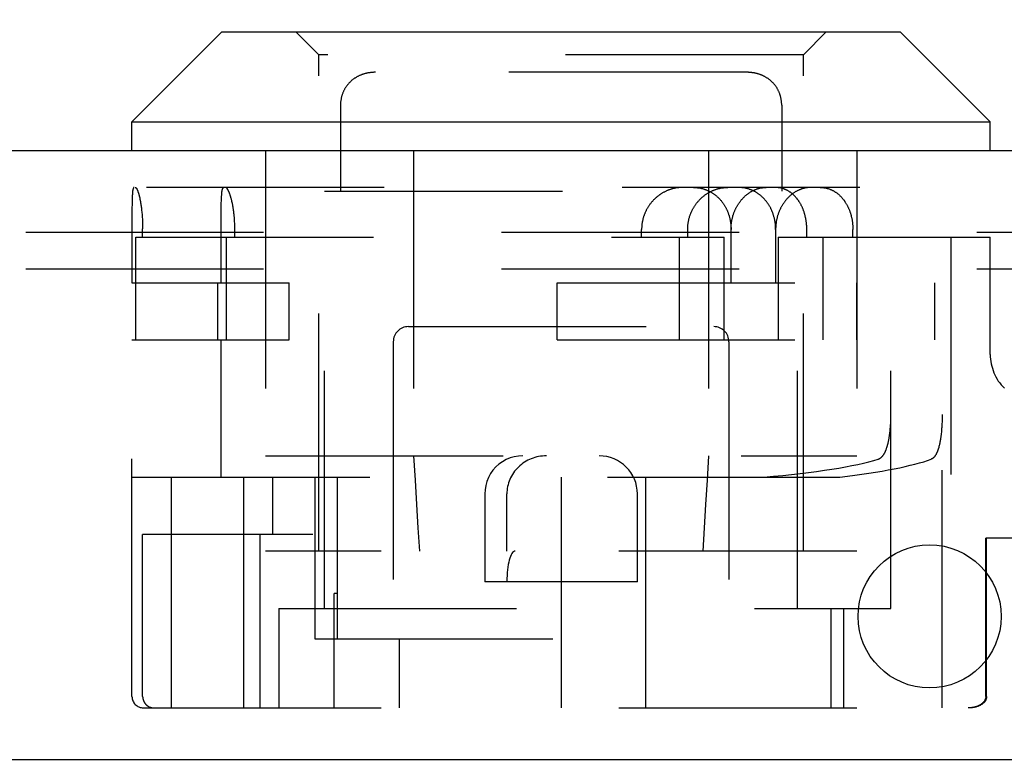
# Model space of a CAD drawing. Header units: inches. Extents: x 0 to 56.7, y 0 to 36.7.
# Tile 6 of 15: x 23.3 to 24.6, y 7.6 to 8.6. Entities that reach past the tile are written whole.
import ezdxf

# ---------------------------------------------------------------- set-up
doc = ezdxf.new("R2010")
doc.units = ezdxf.units.IN
doc.header["$LTSCALE"] = 3.116667
doc.header["$MEASUREMENT"] = 0
doc.linetypes.add('HIDDEN', pattern=[0.2, 0.1, -0.1])
doc.layers.get('0').update_dxf_attribs({"linetype": 'CONTINUOUS'})
for name, color, linetype in [('DEFAULT_2', 8, 'HIDDEN'), ('DIMENSIONS', 7, 'CONTINUOUS'), ('DOOR_ASSEMBLY', 7, 'CONTINUOUS')]:
    doc.layers.add(name, color=color, linetype=linetype)
doc.styles.get("Standard").update_dxf_attribs({"font": 'arial.ttf'})
doc.dimstyles.new('DIMSTYLE_1', dxfattribs={"dimtxt": 0.25, "dimasz": 0.333333, "dimexe": 0.09, "dimexo": 0.07, "dimgap": 0.0375, "dimtad": 0, "dimtih": 1, "dimtoh": 1, "dimzin": 4, "dimdsep": 46, "dimtxsty": 'Standard', "dimblk": '_FILLED', "dimblk1": '_FILLED', "dimblk2": '_FILLED', "dimcen": 0.09, "dimadec": 3, "dimazin": 1, "dimtfac": 1, "dimtdec": 3, "dimtofl": 0, "dimtmove": 0, "dimatfit": 3, "dimldrblk": '_FILLED', "dimfxl": 0, "dimtolj": 1, "dimtzin": 4, "dimarcsym": 0})

# ---------------------------------------------------------------- blocks, each defined once
blk = doc.blocks.new('_FILLED')
at = {"color": 0, "linetype": 'ByBlock'}
blk.add_solid([(0, 0), (-1, 0.2), (-1, -0.2)], dxfattribs=at)
blk = doc.blocks.new('*D11')
at = {"layer": 'DIMENSIONS', "color": 2, "linetype": 'Continuous'}
for p, q in [((13.3795, 8.5331), (13.3795, 9.1258)), ((25.7545, 8.5331), (25.7545, 9.1258)), ((13.3795, 8.8258), (18.4336, 8.8258)), ((25.7545, 8.8258), (20.7003, 8.8258))]:
    blk.add_line(p, q, dxfattribs=at)
at = {"layer": 'DIMENSIONS', "color": 2, "linetype": 'Continuous', "xscale": 0.3333333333, "yscale": 0.3333333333, "zscale": 0.3333333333, "rotation": 180}
blk.add_blockref('_FILLED', (13.3795, 8.8258), dxfattribs=at)
at = {"layer": 'DIMENSIONS', "color": 2, "linetype": 'Continuous', "xscale": 0.3333333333, "yscale": 0.3333333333, "zscale": 0.3333333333}
blk.add_blockref('_FILLED', (25.7545, 8.8258), dxfattribs=at)
at = {"layer": 'DIMENSIONS', "color": 2, "linetype": 'Continuous', "insert": (19.567, 8.9508), "char_height": 0.25, "width": 2.016729, "attachment_point": 2, "line_spacing_factor": 0.9}
blk.add_mtext('12.38 DOOR', dxfattribs=at)

msp = doc.modelspace()

# ---------------------------------------------------------------- linework, layer by layer
at = {"layer": 'DEFAULT_2', "color": 8, "linetype": 'HIDDEN'}
for p, q in [((25.5015, 8.2875), (13.5975, 8.2875)), ((25.5015, 8.2395), (13.5975, 8.2395))]:
    msp.add_line(p, q, dxfattribs=at)
at = {"layer": 'DOOR_ASSEMBLY', "color": 7, "linetype": 'Continuous'}
for p, q in [((23.577, 8.5505), (23.459, 8.4325)), ((23.577, 8.5505), (24.466, 8.5505)), ((24.466, 8.5505), (24.584, 8.4325)), ((23.459, 8.4325), (24.584, 8.4325)), ((23.459, 8.3945), (23.459, 8.4325)), ((24.584, 8.3945), (24.584, 8.4325))]:
    msp.add_line(p, q, dxfattribs=at)
at = {"layer": 'DOOR_ASSEMBLY', "color": 8, "linetype": 'HIDDEN'}
for p, q in [((23.704, 8.5205), (23.674, 8.5505)), ((24.339, 8.5205), (24.369, 8.5505)), ((24.339, 8.5205), (23.704, 8.5205)), ((23.704, 7.8695), (23.704, 8.5205)), ((24.339, 7.8695), (24.339, 8.5205)), ((23.7565, 8.4928), (23.7558, 8.4925)), ((23.7578, 8.4934), (23.7571, 8.4931)), ((23.7591, 8.494), (23.7584, 8.4937)), ((23.7745, 8.4974), (23.7738, 8.4974)), ((24.2648, 8.4975), (23.7781, 8.4975)), ((24.2838, 8.4939), (24.2832, 8.4942)), ((24.2878, 8.4922), (24.2871, 8.4925)), ((24.289, 8.4915), (24.2884, 8.4918)), ((24.2921, 8.4896), (24.2915, 8.49)), ((23.7367, 8.4735), (23.7364, 8.4728)), ((23.7374, 8.4748), (23.737, 8.4742)), ((24.3062, 8.4735), (24.3059, 8.4742)), ((24.3069, 8.4722), (24.3066, 8.4728)), ((24.3097, 8.4634), (24.3095, 8.4642)), ((24.3106, 8.4545), (24.3106, 8.3415)), ((23.634, 8.3945), (23.634, 7.8695)), ((23.8282, 8.3945), (23.8282, 7.8695)), ((24.2147, 8.3945), (24.2147, 7.8695)), ((24.409, 8.3945), (24.409, 7.8695)), ((25.6597, 8.3465), (13.4743, 8.3465)), ((23.7115, 8.3415), (24.3315, 8.3415)), ((23.7115, 7.7945), (23.7115, 8.3415)), ((24.3315, 7.7945), (24.3315, 8.3415)), ((23.4592, 8.3286), (23.4591, 8.3261)), ((23.4591, 8.3261), (23.4591, 8.3235)), ((23.4593, 8.3322), (23.4592, 8.3304)), ((23.4592, 8.3304), (23.4592, 8.3286)), ((23.4594, 8.3354), (23.4593, 8.3343)), ((23.4593, 8.3343), (23.4593, 8.3333)), ((23.4593, 8.3333), (23.4593, 8.3322)), ((23.4701, 8.3278), (23.4703, 8.3265)), ((23.4703, 8.3265), (23.4705, 8.3252)), ((23.4705, 8.3252), (23.4707, 8.3239)), ((23.5761, 8.3268), (23.5762, 8.3287)), ((23.5761, 8.3248), (23.5761, 8.3268)), ((23.5761, 8.3221), (23.5761, 8.3248)), ((23.5762, 8.3299), (23.5763, 8.3311)), ((23.5762, 8.3287), (23.5762, 8.3299)), ((23.5763, 8.3322), (23.5764, 8.3333)), ((23.5763, 8.3311), (23.5763, 8.3322)), ((23.5764, 8.3343), (23.5765, 8.3354)), ((23.5764, 8.3333), (23.5764, 8.3343)), ((23.4591, 8.3235), (23.459, 8.32)), ((23.459, 8.32), (23.459, 8.3149)), ((23.459, 8.3149), (23.459, 8.2215)), ((23.4707, 8.3239), (23.4709, 8.3225)), ((23.4709, 8.3225), (23.4711, 8.3211)), ((23.4711, 8.3211), (23.4713, 8.3197)), ((23.4713, 8.3197), (23.4715, 8.3183)), ((23.4717, 8.3161), (23.4719, 8.3146)), ((23.4719, 8.3146), (23.472, 8.3131)), ((23.472, 8.3131), (23.4722, 8.3115)), ((23.4722, 8.3115), (23.4723, 8.31)), ((23.576, 8.3193), (23.5761, 8.3221)), ((23.576, 8.3164), (23.576, 8.3193)), ((23.576, 8.3126), (23.576, 8.3164)), ((23.576, 8.3071), (23.576, 8.3126)), ((23.4723, 8.31), (23.4724, 8.3084)), ((23.4724, 8.3084), (23.4725, 8.3069)), ((23.4725, 8.3069), (23.4726, 8.3053)), ((23.4726, 8.3053), (23.4727, 8.3037)), ((23.4727, 8.3037), (23.4728, 8.3021)), ((23.4728, 8.3021), (23.4729, 8.3005)), ((23.4729, 8.3005), (23.4729, 8.2989)), ((23.4729, 8.2989), (23.473, 8.2972)), ((23.576, 8.2215), (23.576, 8.3071)), ((23.5937, 8.2996), (23.5936, 8.3012)), ((23.5938, 8.298), (23.5937, 8.2996)), ((23.473, 8.2972), (23.473, 8.2956)), ((23.473, 8.2956), (23.473, 8.294)), ((23.473, 8.294), (23.473, 8.2923)), ((23.473, 8.2815), (23.473, 8.2923)), ((23.5938, 8.2964), (23.5938, 8.298)), ((23.5938, 8.2948), (23.5938, 8.2964)), ((23.5939, 8.2931), (23.5938, 8.2948)), ((23.5939, 8.2915), (23.5939, 8.2931)), ((23.5939, 8.2815), (23.5939, 8.2915)), ((24.127, 8.2815), (24.127, 8.2915)), ((24.1874, 8.2815), (24.1874, 8.2915)), ((24.2442, 8.2215), (24.2442, 8.2915)), ((24.3027, 8.2915), (24.3027, 8.2215)), ((24.3435, 8.2815), (24.3435, 8.2915)), ((24.4039, 8.2815), (24.4039, 8.2915)), ((23.464, 8.2815), (24.2353, 8.2815)), ((23.464, 8.1465), (23.464, 8.2815)), ((23.5823, 8.2815), (23.5823, 8.1465)), ((24.1761, 8.2815), (24.1761, 8.1465)), ((24.2353, 8.1465), (24.2353, 8.2815)), ((24.306, 8.2815), (24.584, 8.2815)), ((24.306, 8.2815), (24.306, 8.1465)), ((24.3652, 8.1465), (24.3652, 8.2815)), ((24.4538, 7.7945), (24.4538, 8.2815)), ((24.521, 7.664), (24.521, 8.2815)), ((24.5325, 8.2815), (24.5325, 7.664)), ((24.584, 8.1276), (24.584, 8.2815)), ((23.459, 8.2215), (23.6652, 8.2215)), ((23.5717, 8.1465), (23.5717, 8.2215)), ((23.6652, 8.1465), (23.6652, 8.2215)), ((24.0162, 8.2215), (24.5112, 8.2215)), ((24.0162, 8.1465), (24.0162, 8.2215)), ((24.4093, 8.1465), (24.4093, 8.2215)), ((24.5112, 8.1465), (24.5112, 8.2215)), ((23.8215, 8.164), (24.2215, 8.164)), ((23.459, 8.1465), (23.6652, 8.1465)), ((23.459, 7.679), (23.459, 8.1465)), ((23.576, 7.9665), (23.576, 8.1465)), ((23.8015, 8.144), (23.8015, 7.664)), ((24.0162, 8.1465), (24.5112, 8.1465)), ((24.2415, 8.144), (24.2415, 7.664)), ((24.4536, 8.0403), (24.4537, 8.042)), ((24.4537, 8.0437), (24.4538, 8.0454)), ((24.4537, 8.042), (24.4537, 8.0437)), ((24.4538, 8.0472), (24.4538, 8.0489)), ((24.4538, 8.0454), (24.4538, 8.0472)), ((24.521, 8.0437), (24.5209, 8.042)), ((24.5209, 8.042), (24.5209, 8.0403)), ((24.521, 8.0489), (24.521, 8.0472)), ((24.521, 8.0472), (24.521, 8.0454)), ((24.521, 8.0454), (24.521, 8.0437)), ((24.4531, 8.0319), (24.4532, 8.0336)), ((24.4532, 8.0336), (24.4534, 8.0352)), ((24.4534, 8.0352), (24.4535, 8.0369)), ((24.4535, 8.0386), (24.4536, 8.0403)), ((24.4535, 8.0369), (24.4535, 8.0386)), ((24.5202, 8.0286), (24.52, 8.027)), ((24.5203, 8.0302), (24.5202, 8.0286)), ((24.5204, 8.0319), (24.5203, 8.0302)), ((24.5205, 8.0335), (24.5204, 8.0319)), ((24.5206, 8.0352), (24.5205, 8.0335)), ((24.5207, 8.0369), (24.5206, 8.0352)), ((24.5208, 8.0386), (24.5207, 8.0369)), ((24.5209, 8.0403), (24.5208, 8.0386)), ((24.52, 8.027), (24.5199, 8.0254)), ((23.634, 7.9945), (24.409, 7.9945)), ((23.459, 7.9665), (24.3866, 7.9665)), ((23.5105, 7.9665), (23.5105, 7.664)), ((23.605, 7.9665), (23.605, 7.8915)), ((23.6432, 7.9665), (23.6432, 7.8915)), ((23.6988, 7.9665), (23.6988, 7.7545)), ((23.7284, 7.7545), (23.7284, 7.9665)), ((24.0215, 7.9665), (24.0215, 7.664)), ((24.1325, 7.664), (24.1325, 7.9665)), ((23.9215, 7.9445), (23.9215, 7.8295)), ((23.9504, 7.8695), (23.9504, 7.9445)), ((24.1215, 7.8295), (24.1215, 7.9445)), ((23.696, 7.8915), (23.473, 7.8915)), ((23.473, 7.679), (23.473, 7.8915)), ((23.6052, 7.8915), (23.6052, 7.664)), ((23.6272, 7.664), (23.6272, 7.8915)), ((25.3094, 7.8865), (24.5781, 7.8865)), ((24.5781, 7.679), (24.5781, 7.8865)), ((24.5792, 7.679), (24.5792, 7.8865)), ((24.409, 7.8695), (23.634, 7.8695)), ((24.1215, 7.8295), (23.9215, 7.8295)), ((23.7284, 7.814), (23.724, 7.814)), ((23.724, 7.664), (23.724, 7.814)), ((23.6515, 7.7945), (24.4538, 7.7945)), ((23.6515, 7.7945), (23.6515, 7.664)), ((24.3755, 7.664), (24.3755, 7.7945)), ((24.3915, 7.7945), (24.3915, 7.664)), ((23.6988, 7.7545), (24.0215, 7.7545)), ((23.8092, 7.7545), (23.8092, 7.664)), ((23.474, 7.664), (25.3844, 7.664))]:
    msp.add_line(p, q, dxfattribs=at)
at = {"layer": 'DOOR_ASSEMBLY', "color": 3, "linetype": 'Continuous'}
for p, q in [((25.6597, 8.3945), (13.4743, 8.3945)), ((13.3945, 7.5965), (25.7395, 7.5965))]:
    msp.add_line(p, q, dxfattribs=at)
at = {"layer": 'DOOR_ASSEMBLY', "color": 8, "linetype": 'HIDDEN'}
for points in [[(23.7781, 8.4975), (23.7774, 8.4975), (23.7767, 8.4975), (23.776, 8.4975), (23.7752, 8.4974), (23.7745, 8.4974), (23.7738, 8.4974), (23.7731, 8.4973), (23.7723, 8.4972), (23.7716, 8.4971), (23.7709, 8.497), (23.7702, 8.4969), (23.7695, 8.4968), (23.7688, 8.4967), (23.768, 8.4966), (23.7673, 8.4964), (23.7666, 8.4963), (23.7659, 8.4961), (23.7652, 8.4959), (23.7645, 8.4958), (23.7638, 8.4956), (23.7632, 8.4954), (23.7625, 8.4952), (23.7618, 8.4949), (23.7611, 8.4947), (23.7604, 8.4945), (23.7598, 8.4942), (23.7591, 8.4939), (23.7584, 8.4937), (23.7578, 8.4934), (23.7571, 8.4931), (23.7565, 8.4928), (23.7558, 8.4925), (23.7552, 8.4922), (23.7545, 8.4918), (23.7539, 8.4915), (23.7533, 8.4911), (23.7527, 8.4908), (23.7521, 8.4904), (23.7515, 8.49), (23.7509, 8.4896), (23.7503, 8.4892), (23.7497, 8.4888), (23.7491, 8.4884), (23.7485, 8.4879), (23.748, 8.4875), (23.7474, 8.487), (23.7469, 8.4866), (23.7463, 8.4861), (23.7458, 8.4856), (23.7453, 8.4851), (23.7448, 8.4846), (23.7442, 8.4841), (23.7437, 8.4836), (23.7433, 8.4831), (23.7428, 8.4826), (23.7423, 8.482), (23.7418, 8.4815), (23.7414, 8.4809), (23.7409, 8.4803), (23.7405, 8.4798), (23.7401, 8.4792), (23.7397, 8.4786), (23.7393, 8.478), (23.7389, 8.4774), (23.7385, 8.4767), (23.7381, 8.4761), (23.7377, 8.4755), (23.7374, 8.4748), (23.737, 8.4742), (23.7367, 8.4735), (23.7364, 8.4728), (23.7361, 8.4722), (23.7358, 8.4715), (23.7355, 8.4708), (23.7352, 8.4701), (23.7349, 8.4694), (23.7347, 8.4686), (23.7344, 8.4679), (23.7342, 8.4672), (23.734, 8.4665), (23.7338, 8.4657), (23.7336, 8.465), (23.7334, 8.4642), (23.7333, 8.4634), (23.7331, 8.4626), (23.733, 8.4619), (23.7328, 8.4611), (23.7327, 8.4603), (23.7326, 8.4595), (23.7325, 8.4586), (23.7325, 8.4578), (23.7324, 8.457), (23.7324, 8.4562), (23.7324, 8.4553), (23.7323, 8.4545), (23.7323, 8.4542)], [(23.7552, 8.4922), (23.7545, 8.4918), (23.7539, 8.4915), (23.7533, 8.4911), (23.7527, 8.4908), (23.7521, 8.4904), (23.7515, 8.49)], [(23.7611, 8.4947), (23.7604, 8.4945), (23.7598, 8.4942)], [(23.7645, 8.4958), (23.7638, 8.4956), (23.7632, 8.4954), (23.7625, 8.4952), (23.7618, 8.4949)], [(23.7666, 8.4963), (23.7659, 8.4961), (23.7652, 8.4959)], [(23.7723, 8.4972), (23.7716, 8.4971), (23.7709, 8.497), (23.7702, 8.4969), (23.7695, 8.4968), (23.7688, 8.4967), (23.7681, 8.4966)], [(23.7781, 8.4975), (23.7774, 8.4975), (23.7767, 8.4975), (23.776, 8.4975)], [(24.3045, 8.4767), (24.3041, 8.4774), (24.3037, 8.478), (24.3033, 8.4786), (24.3029, 8.4792), (24.3024, 8.4798), (24.302, 8.4803), (24.3015, 8.4809), (24.3011, 8.4815), (24.3006, 8.482), (24.3002, 8.4826), (24.2997, 8.4831), (24.2992, 8.4836), (24.2987, 8.4841), (24.2982, 8.4846), (24.2977, 8.4851), (24.2971, 8.4856), (24.2966, 8.4861), (24.2961, 8.4866), (24.2955, 8.487), (24.295, 8.4875), (24.2944, 8.4879), (24.2938, 8.4884), (24.2932, 8.4888), (24.2927, 8.4892), (24.2921, 8.4896), (24.2915, 8.49), (24.2909, 8.4904), (24.2903, 8.4908), (24.2896, 8.4911), (24.289, 8.4915), (24.2884, 8.4918), (24.2878, 8.4922), (24.2871, 8.4925), (24.2865, 8.4928), (24.2858, 8.4931), (24.2852, 8.4934), (24.2845, 8.4937), (24.2838, 8.494), (24.2832, 8.4942), (24.2825, 8.4945), (24.2818, 8.4947), (24.2811, 8.4949), (24.2805, 8.4952), (24.2798, 8.4954), (24.2791, 8.4956), (24.2784, 8.4958), (24.2777, 8.4959), (24.277, 8.4961), (24.2763, 8.4963), (24.2756, 8.4964), (24.2749, 8.4966), (24.2742, 8.4967), (24.2735, 8.4968), (24.2727, 8.4969), (24.272, 8.497), (24.2713, 8.4971), (24.2706, 8.4972), (24.2699, 8.4973), (24.2691, 8.4974), (24.2684, 8.4974), (24.2677, 8.4974), (24.267, 8.4975), (24.2662, 8.4975), (24.2655, 8.4975), (24.2648, 8.4975)], [(24.2706, 8.4972), (24.2699, 8.4973), (24.2691, 8.4974), (24.2684, 8.4974), (24.2677, 8.4974), (24.267, 8.4975)], [(24.2735, 8.4968), (24.2727, 8.4969), (24.272, 8.497)], [(24.2763, 8.4963), (24.2756, 8.4964), (24.2749, 8.4966)], [(24.2818, 8.4947), (24.2811, 8.4949), (24.2805, 8.4952), (24.2798, 8.4954), (24.2791, 8.4956), (24.2784, 8.4958), (24.2777, 8.4959)], [(24.2865, 8.4928), (24.2858, 8.4931), (24.2852, 8.4934), (24.2845, 8.4937)], [(23.7428, 8.4826), (23.7423, 8.482), (23.7418, 8.4815), (23.7414, 8.4809), (23.7409, 8.4803)], [(23.7458, 8.4856), (23.7453, 8.4851), (23.7448, 8.4846), (23.7442, 8.4841)], [(23.7509, 8.4896), (23.7503, 8.4892), (23.7497, 8.4888), (23.7491, 8.4884), (23.7485, 8.4879)], [(24.2971, 8.4856), (24.2966, 8.4861), (24.2961, 8.4866), (24.2955, 8.487), (24.295, 8.4875), (24.2944, 8.4879)], [(24.3002, 8.4826), (24.2997, 8.4831), (24.2992, 8.4836), (24.2987, 8.4841)], [(24.3033, 8.4786), (24.3029, 8.4792), (24.3024, 8.4798), (24.302, 8.4803)], [(23.7342, 8.4672), (23.734, 8.4665), (23.7338, 8.4657), (23.7336, 8.465), (23.7334, 8.4642)], [(23.7361, 8.4722), (23.7358, 8.4715), (23.7355, 8.4708)], [(23.7393, 8.478), (23.7389, 8.4774), (23.7385, 8.4767)], [(24.3056, 8.4748), (24.3052, 8.4755), (24.3048, 8.4761), (24.3045, 8.4767)], [(24.3106, 8.4545), (24.3106, 8.4553), (24.3106, 8.4562), (24.3105, 8.457), (24.3105, 8.4578), (24.3104, 8.4586), (24.3103, 8.4595), (24.3102, 8.4603), (24.3101, 8.4611), (24.31, 8.4619), (24.3098, 8.4626), (24.3097, 8.4634), (24.3095, 8.4642), (24.3093, 8.465), (24.3091, 8.4657), (24.3089, 8.4665), (24.3087, 8.4672), (24.3085, 8.4679), (24.3082, 8.4687), (24.308, 8.4694), (24.3077, 8.4701), (24.3074, 8.4708), (24.3072, 8.4715), (24.3069, 8.4722), (24.3066, 8.4728), (24.3062, 8.4735), (24.3059, 8.4742), (24.3056, 8.4748), (24.3052, 8.4755), (24.3048, 8.4761)], [(24.3087, 8.4672), (24.3085, 8.4679), (24.3082, 8.4686), (24.308, 8.4694), (24.3077, 8.4701), (24.3074, 8.4708)], [(23.7324, 8.457), (23.7324, 8.4562), (23.7324, 8.4553), (23.7323, 8.4545), (23.7323, 8.3415)], [(23.7327, 8.4603), (23.7326, 8.4595), (23.7325, 8.4586)], [(23.7333, 8.4634), (23.7331, 8.4626), (23.733, 8.4619)], [(24.3103, 8.4595), (24.3102, 8.4603), (24.3101, 8.4611), (24.31, 8.4619)], [(24.3106, 8.4562), (24.3105, 8.457), (24.3105, 8.4578), (24.3104, 8.4586)], [(23.4617, 8.3465), (23.4616, 8.3465), (23.4615, 8.3465), (23.4614, 8.3465), (23.4613, 8.3464), (23.4613, 8.3464), (23.4612, 8.3463), (23.4611, 8.3462), (23.461, 8.3461), (23.461, 8.346), (23.4609, 8.3459), (23.4608, 8.3458), (23.4608, 8.3456), (23.4607, 8.3455), (23.4606, 8.3453), (23.4606, 8.3451), (23.4605, 8.3449), (23.4605, 8.3447), (23.4604, 8.3445), (23.4604, 8.3443), (23.4603, 8.344), (23.4602, 8.3438), (23.4602, 8.3435), (23.4601, 8.3432), (23.4601, 8.343), (23.46, 8.3427), (23.46, 8.3423), (23.4599, 8.342), (23.4599, 8.3417), (23.4599, 8.3413), (23.4598, 8.341), (23.4598, 8.3406), (23.4597, 8.3402), (23.4597, 8.3398), (23.4597, 8.3394), (23.4596, 8.339), (23.4596, 8.3386), (23.4596, 8.3382), (23.4595, 8.3377), (23.4595, 8.3368)], [(23.4633, 8.3465), (23.4634, 8.3465), (23.4636, 8.3465), (23.4637, 8.3465), (23.4638, 8.3464), (23.4639, 8.3464), (23.464, 8.3463), (23.4641, 8.3462), (23.4642, 8.3461), (23.4643, 8.346), (23.4644, 8.3459), (23.4646, 8.3458), (23.4647, 8.3456), (23.4648, 8.3455), (23.4649, 8.3453), (23.465, 8.3451), (23.4652, 8.3449), (23.4653, 8.3447), (23.4654, 8.3445), (23.4655, 8.3442), (23.4656, 8.344), (23.4658, 8.3437), (23.4659, 8.3435), (23.466, 8.3432), (23.4662, 8.3429), (23.4663, 8.3426), (23.4664, 8.3423), (23.4665, 8.342), (23.4667, 8.3416), (23.4668, 8.3413), (23.4669, 8.3409), (23.467, 8.3405), (23.4672, 8.3401), (23.4673, 8.3397), (23.4674, 8.3393), (23.4676, 8.3389), (23.4677, 8.3385), (23.4678, 8.338), (23.4679, 8.3376), (23.4681, 8.3371), (23.4682, 8.3366), (23.4683, 8.3362), (23.4684, 8.3357), (23.4686, 8.3352), (23.4687, 8.3347), (23.4688, 8.3341), (23.4689, 8.3336), (23.4691, 8.3331), (23.4692, 8.3325), (23.4693, 8.3319), (23.4694, 8.3314), (23.4695, 8.3308), (23.4696, 8.3302), (23.4698, 8.3296), (23.4699, 8.329), (23.47, 8.3284), (23.4701, 8.3278)], [(23.5765, 8.3354), (23.5766, 8.3364), (23.5766, 8.3368), (23.5766, 8.3373), (23.5767, 8.3377), (23.5767, 8.3382), (23.5768, 8.3386), (23.5768, 8.339), (23.5768, 8.3395), (23.5769, 8.3399), (23.5769, 8.3402), (23.577, 8.3406), (23.577, 8.341), (23.5771, 8.3413), (23.5772, 8.3417), (23.5772, 8.342), (23.5773, 8.3424), (23.5773, 8.3427), (23.5774, 8.343), (23.5774, 8.3432), (23.5775, 8.3435), (23.5776, 8.3438), (23.5776, 8.344), (23.5777, 8.3443), (23.5778, 8.3445), (23.5779, 8.3447), (23.5779, 8.3449), (23.578, 8.3451), (23.5781, 8.3453), (23.5782, 8.3455), (23.5783, 8.3456), (23.5783, 8.3458), (23.5784, 8.3459), (23.5785, 8.346), (23.5786, 8.3461), (23.5787, 8.3462), (23.5788, 8.3463), (23.5789, 8.3464), (23.579, 8.3464), (23.5791, 8.3465), (23.5792, 8.3465), (23.5793, 8.3465), (23.5794, 8.3465)], [(23.5935, 8.3036), (23.5934, 8.3044), (23.5934, 8.3052), (23.5933, 8.306), (23.5932, 8.3067), (23.5932, 8.3075), (23.5931, 8.3083), (23.593, 8.3091), (23.593, 8.3099), (23.5929, 8.3106), (23.5928, 8.3114), (23.5927, 8.3121), (23.5926, 8.3129), (23.5925, 8.3137), (23.5924, 8.3144), (23.5923, 8.3152), (23.5922, 8.3159), (23.5921, 8.3166), (23.592, 8.3174), (23.5919, 8.3181), (23.5918, 8.3188), (23.5917, 8.3195), (23.5916, 8.3202), (23.5915, 8.3209), (23.5913, 8.3216), (23.5912, 8.3223), (23.5911, 8.323), (23.591, 8.3237), (23.5908, 8.3244), (23.5907, 8.325), (23.5906, 8.3257), (23.5904, 8.3263), (23.5903, 8.327), (23.5901, 8.3276), (23.59, 8.3282), (23.5899, 8.3288), (23.5897, 8.3295), (23.5896, 8.3301), (23.5894, 8.3307), (23.5893, 8.3312), (23.5891, 8.3318), (23.589, 8.3324), (23.5888, 8.3329), (23.5887, 8.3335), (23.5885, 8.334), (23.5883, 8.3346), (23.5882, 8.3351), (23.588, 8.3356), (23.5879, 8.3361), (23.5877, 8.3366), (23.5875, 8.337), (23.5874, 8.3375), (23.5872, 8.338), (23.587, 8.3384), (23.5869, 8.3388), (23.5867, 8.3393), (23.5866, 8.3397), (23.5864, 8.3401), (23.5862, 8.3405), (23.5861, 8.3409), (23.5859, 8.3412), (23.5857, 8.3416), (23.5856, 8.3419), (23.5854, 8.3423), (23.5852, 8.3426), (23.5851, 8.3429), (23.5849, 8.3432), (23.5848, 8.3435), (23.5846, 8.3437), (23.5844, 8.344), (23.5843, 8.3442), (23.5841, 8.3445), (23.584, 8.3447), (23.5838, 8.3449), (23.5837, 8.3451), (23.5835, 8.3453), (23.5834, 8.3454), (23.5832, 8.3456), (23.5831, 8.3458), (23.5829, 8.3459), (23.5828, 8.346), (23.5826, 8.3461), (23.5825, 8.3462), (23.5823, 8.3463), (23.5822, 8.3464), (23.582, 8.3464), (23.5819, 8.3465), (23.5818, 8.3465), (23.5816, 8.3465), (23.5815, 8.3465)], [(24.1808, 8.3465), (24.18, 8.3465), (24.1792, 8.3465), (24.1785, 8.3465), (24.1777, 8.3464), (24.1769, 8.3464), (24.1761, 8.3463), (24.1753, 8.3462), (24.1745, 8.3461), (24.1737, 8.346), (24.1729, 8.3459), (24.1721, 8.3458), (24.1713, 8.3456), (24.1705, 8.3454), (24.1697, 8.3453), (24.169, 8.3451), (24.1682, 8.3449), (24.1674, 8.3447), (24.1666, 8.3445), (24.1658, 8.3442), (24.1651, 8.344), (24.1643, 8.3437), (24.1635, 8.3435), (24.1627, 8.3432), (24.162, 8.3429), (24.1612, 8.3426), (24.1605, 8.3423), (24.1597, 8.3419), (24.159, 8.3416), (24.1582, 8.3412), (24.1575, 8.3409), (24.1568, 8.3405), (24.156, 8.3401), (24.1553, 8.3397), (24.1546, 8.3393), (24.1539, 8.3388), (24.1532, 8.3384), (24.1525, 8.338), (24.1518, 8.3375), (24.1511, 8.337), (24.1504, 8.3366), (24.1497, 8.3361), (24.1491, 8.3356), (24.1484, 8.3351), (24.1477, 8.3346), (24.1471, 8.334), (24.1465, 8.3335), (24.1458, 8.3329), (24.1452, 8.3324), (24.1446, 8.3318), (24.144, 8.3312), (24.1434, 8.3307), (24.1428, 8.3301), (24.1422, 8.3295), (24.1417, 8.3288), (24.1411, 8.3282), (24.1406, 8.3276), (24.14, 8.327), (24.1395, 8.3263), (24.139, 8.3257), (24.1385, 8.325), (24.1379, 8.3244), (24.1375, 8.3237), (24.137, 8.323), (24.1365, 8.3223), (24.136, 8.3216), (24.1356, 8.3209), (24.1352, 8.3202), (24.1347, 8.3195), (24.1343, 8.3188), (24.1339, 8.3181), (24.1335, 8.3174), (24.1331, 8.3166), (24.1328, 8.3159), (24.1324, 8.3152), (24.132, 8.3144), (24.1317, 8.3137), (24.1314, 8.3129), (24.1311, 8.3121), (24.1308, 8.3114), (24.1305, 8.3106), (24.1302, 8.3099), (24.1299, 8.3091), (24.1297, 8.3083), (24.1294, 8.3075), (24.1292, 8.3067), (24.129, 8.306), (24.1288, 8.3052), (24.1286, 8.3044), (24.1284, 8.3036), (24.1282, 8.3028), (24.128, 8.302), (24.1279, 8.3012), (24.1277, 8.3004), (24.1276, 8.2996), (24.1275, 8.2988), (24.1274, 8.298), (24.1273, 8.2972), (24.1272, 8.2964), (24.1272, 8.2956), (24.1271, 8.2948), (24.1271, 8.294), (24.127, 8.2931), (24.127, 8.2923), (24.127, 8.2915)], [(24.1874, 8.2915), (24.1874, 8.2923), (24.1875, 8.2932), (24.1875, 8.294), (24.1875, 8.2948), (24.1876, 8.2956), (24.1876, 8.2964), (24.1877, 8.2972), (24.1878, 8.298), (24.1879, 8.2989), (24.188, 8.2997), (24.1882, 8.3005), (24.1883, 8.3013), (24.1884, 8.3021), (24.1886, 8.3029), (24.1888, 8.3037), (24.189, 8.3045), (24.1891, 8.3053), (24.1894, 8.3061), (24.1896, 8.3069), (24.1898, 8.3077), (24.19, 8.3084), (24.1903, 8.3092), (24.1906, 8.31), (24.1908, 8.3108), (24.1911, 8.3115), (24.1914, 8.3123), (24.1917, 8.3131), (24.1921, 8.3138), (24.1924, 8.3146), (24.1927, 8.3153), (24.1931, 8.3161), (24.1934, 8.3168), (24.1938, 8.3175), (24.1942, 8.3183), (24.1946, 8.319), (24.195, 8.3197), (24.1954, 8.3204), (24.1959, 8.3211), (24.1963, 8.3218), (24.1967, 8.3225), (24.1972, 8.3232), (24.1977, 8.3239), (24.1982, 8.3245), (24.1986, 8.3252), (24.1991, 8.3258), (24.1996, 8.3265), (24.2002, 8.3271), (24.2007, 8.3278), (24.2012, 8.3284), (24.2018, 8.329), (24.2023, 8.3296), (24.2029, 8.3302), (24.2035, 8.3308), (24.204, 8.3314), (24.2046, 8.3319), (24.2052, 8.3325), (24.2058, 8.3331), (24.2064, 8.3336), (24.2071, 8.3341), (24.2077, 8.3347), (24.2083, 8.3352), (24.209, 8.3357), (24.2096, 8.3362), (24.2103, 8.3366), (24.2109, 8.3371), (24.2116, 8.3376), (24.2123, 8.338), (24.2129, 8.3385), (24.2136, 8.3389), (24.2143, 8.3393), (24.215, 8.3397), (24.2157, 8.3401), (24.2164, 8.3405), (24.2171, 8.3409), (24.2179, 8.3413), (24.2186, 8.3416), (24.2193, 8.342), (24.22, 8.3423), (24.2208, 8.3426), (24.2215, 8.3429), (24.2223, 8.3432), (24.223, 8.3435), (24.2238, 8.3437), (24.2245, 8.344), (24.2253, 8.3442), (24.226, 8.3445), (24.2268, 8.3447), (24.2275, 8.3449), (24.2283, 8.3451), (24.2291, 8.3453), (24.2298, 8.3455), (24.2306, 8.3456), (24.2314, 8.3458), (24.2322, 8.3459), (24.2329, 8.346), (24.2337, 8.3461), (24.2345, 8.3462), (24.2353, 8.3463), (24.236, 8.3464), (24.2368, 8.3464), (24.2376, 8.3465), (24.2384, 8.3465), (24.2391, 8.3465), (24.2399, 8.3465)], [(24.1949, 8.3465), (24.1957, 8.3465), (24.1964, 8.3465), (24.1972, 8.3465), (24.198, 8.3464), (24.1987, 8.3464), (24.1995, 8.3463), (24.2002, 8.3462), (24.201, 8.3461), (24.2018, 8.346), (24.2025, 8.3459), (24.2033, 8.3458), (24.204, 8.3456), (24.2048, 8.3455), (24.2055, 8.3453), (24.2062, 8.3451), (24.207, 8.3449), (24.2077, 8.3447), (24.2084, 8.3445), (24.2092, 8.3443), (24.2099, 8.344), (24.2106, 8.3438), (24.2113, 8.3435), (24.212, 8.3432), (24.2127, 8.343), (24.2134, 8.3427), (24.2141, 8.3424), (24.2148, 8.342), (24.2155, 8.3417), (24.2162, 8.3413), (24.2169, 8.341), (24.2175, 8.3406), (24.2182, 8.3402), (24.2188, 8.3399), (24.2195, 8.3395), (24.2201, 8.339), (24.2208, 8.3386), (24.2214, 8.3382), (24.222, 8.3377), (24.2227, 8.3373), (24.2233, 8.3368), (24.2239, 8.3364), (24.2245, 8.3359), (24.2251, 8.3354), (24.2257, 8.3349), (24.2262, 8.3343), (24.2268, 8.3338), (24.2274, 8.3333), (24.2279, 8.3327), (24.2285, 8.3322), (24.229, 8.3316), (24.2295, 8.3311), (24.2301, 8.3305), (24.2306, 8.3299), (24.2311, 8.3293), (24.2316, 8.3287), (24.2321, 8.3281), (24.2326, 8.3274), (24.233, 8.3268), (24.2335, 8.3262), (24.234, 8.3255), (24.2344, 8.3248), (24.2348, 8.3242), (24.2353, 8.3235), (24.2357, 8.3228), (24.2361, 8.3221), (24.2365, 8.3214), (24.2369, 8.3207), (24.2373, 8.32), (24.2377, 8.3193), (24.238, 8.3186), (24.2384, 8.3179), (24.2387, 8.3171), (24.239, 8.3164), (24.2394, 8.3157), (24.2397, 8.3149), (24.24, 8.3141), (24.2403, 8.3134), (24.2406, 8.3126), (24.2408, 8.3118), (24.2411, 8.3111), (24.2414, 8.3103), (24.2416, 8.3095), (24.2418, 8.3087), (24.242, 8.3079), (24.2423, 8.3071), (24.2425, 8.3063), (24.2426, 8.3055), (24.2428, 8.3047), (24.243, 8.3039), (24.2431, 8.3031), (24.2433, 8.3023), (24.2434, 8.3015), (24.2436, 8.3006), (24.2437, 8.2998), (24.2438, 8.299), (24.2439, 8.2982), (24.2439, 8.2973), (24.244, 8.2965), (24.2441, 8.2957), (24.2441, 8.2949), (24.2442, 8.294), (24.2442, 8.2932), (24.2442, 8.2924), (24.2442, 8.2915)], [(24.2442, 8.2915), (24.2442, 8.2924), (24.2442, 8.2932), (24.2443, 8.294), (24.2443, 8.2949), (24.2444, 8.2957), (24.2444, 8.2965), (24.2445, 8.2973), (24.2446, 8.2982), (24.2447, 8.299), (24.2448, 8.2998), (24.2449, 8.3006), (24.245, 8.3015), (24.2451, 8.3023), (24.2453, 8.3031), (24.2454, 8.3039), (24.2456, 8.3047), (24.2458, 8.3055), (24.246, 8.3063), (24.2462, 8.3071), (24.2464, 8.3079), (24.2466, 8.3087), (24.2468, 8.3095), (24.2471, 8.3103), (24.2473, 8.3111), (24.2476, 8.3118), (24.2478, 8.3126), (24.2481, 8.3134), (24.2484, 8.3141), (24.2487, 8.3149), (24.249, 8.3157), (24.2493, 8.3164), (24.2497, 8.3171), (24.25, 8.3179), (24.2504, 8.3186), (24.2507, 8.3193), (24.2511, 8.32), (24.2515, 8.3207), (24.2518, 8.3214), (24.2522, 8.3221), (24.2526, 8.3228), (24.253, 8.3235), (24.2535, 8.3242), (24.2539, 8.3248), (24.2543, 8.3255), (24.2548, 8.3262), (24.2552, 8.3268), (24.2557, 8.3274), (24.2561, 8.3281), (24.2566, 8.3287), (24.2571, 8.3293), (24.2576, 8.3299), (24.2581, 8.3305), (24.2586, 8.3311), (24.2591, 8.3316), (24.2596, 8.3322), (24.2601, 8.3327), (24.2606, 8.3333), (24.2612, 8.3338), (24.2617, 8.3343), (24.2623, 8.3349), (24.2628, 8.3354), (24.2634, 8.3359), (24.264, 8.3364), (24.2645, 8.3368), (24.2651, 8.3373), (24.2657, 8.3377), (24.2663, 8.3382), (24.2669, 8.3386), (24.2675, 8.339), (24.2681, 8.3395), (24.2687, 8.3399), (24.2693, 8.3402), (24.2699, 8.3406), (24.2705, 8.341), (24.2711, 8.3413), (24.2717, 8.3417), (24.2724, 8.342), (24.273, 8.3424), (24.2736, 8.3427), (24.2743, 8.343), (24.2749, 8.3432), (24.2756, 8.3435), (24.2762, 8.3438), (24.2769, 8.344), (24.2775, 8.3443), (24.2782, 8.3445), (24.2788, 8.3447), (24.2795, 8.3449), (24.2801, 8.3451), (24.2808, 8.3453), (24.2815, 8.3455), (24.2821, 8.3456), (24.2828, 8.3458), (24.2835, 8.3459), (24.2841, 8.346), (24.2848, 8.3461), (24.2855, 8.3462), (24.2861, 8.3463), (24.2868, 8.3464), (24.2875, 8.3464), (24.2881, 8.3465), (24.2888, 8.3465), (24.2895, 8.3465), (24.2901, 8.3465)], [(24.3027, 8.2915), (24.3027, 8.2924), (24.3027, 8.2932), (24.3027, 8.294), (24.3026, 8.2948), (24.3026, 8.2957), (24.3025, 8.2965), (24.3024, 8.2973), (24.3024, 8.2982), (24.3023, 8.299), (24.3022, 8.2998), (24.3021, 8.3006), (24.3019, 8.3015), (24.3018, 8.3023), (24.3017, 8.3031), (24.3015, 8.3039), (24.3013, 8.3047), (24.3011, 8.3055), (24.301, 8.3063), (24.3008, 8.3071), (24.3005, 8.3079), (24.3003, 8.3087), (24.3001, 8.3095), (24.2999, 8.3103), (24.2996, 8.3111), (24.2993, 8.3118), (24.2991, 8.3126), (24.2988, 8.3134), (24.2985, 8.3141), (24.2982, 8.3149), (24.2979, 8.3156), (24.2976, 8.3164), (24.2972, 8.3171), (24.2969, 8.3178), (24.2965, 8.3186), (24.2962, 8.3193), (24.2958, 8.32), (24.2954, 8.3207), (24.295, 8.3214), (24.2946, 8.3221), (24.2942, 8.3228), (24.2938, 8.3235), (24.2934, 8.3242), (24.2929, 8.3248), (24.2925, 8.3255), (24.292, 8.3261), (24.2916, 8.3268), (24.2911, 8.3274), (24.2906, 8.328), (24.2901, 8.3286), (24.2896, 8.3293), (24.2891, 8.3299), (24.2886, 8.3304), (24.2881, 8.331), (24.2876, 8.3316), (24.287, 8.3322), (24.2865, 8.3327), (24.2859, 8.3333), (24.2854, 8.3338), (24.2848, 8.3343), (24.2842, 8.3348), (24.2836, 8.3354), (24.2831, 8.3358), (24.2825, 8.3363), (24.2819, 8.3368), (24.2812, 8.3373), (24.2806, 8.3377), (24.28, 8.3382), (24.2794, 8.3386), (24.2787, 8.339), (24.2781, 8.3394), (24.2775, 8.3398), (24.2768, 8.3402), (24.2761, 8.3406), (24.2755, 8.341), (24.2748, 8.3413), (24.2741, 8.3417), (24.2735, 8.342), (24.2728, 8.3423), (24.2721, 8.3427), (24.2714, 8.343), (24.2707, 8.3432), (24.27, 8.3435), (24.2693, 8.3438), (24.2686, 8.344), (24.2679, 8.3443), (24.2671, 8.3445), (24.2664, 8.3447), (24.2657, 8.3449), (24.265, 8.3451), (24.2642, 8.3453), (24.2635, 8.3455), (24.2628, 8.3456), (24.262, 8.3458), (24.2613, 8.3459), (24.2605, 8.346), (24.2598, 8.3461), (24.259, 8.3462), (24.2583, 8.3463), (24.2575, 8.3464), (24.2568, 8.3464), (24.256, 8.3465), (24.2553, 8.3465), (24.2545, 8.3465), (24.2537, 8.3465)], [(24.3435, 8.2915), (24.3435, 8.2923), (24.3435, 8.2931), (24.3435, 8.294), (24.3435, 8.2948), (24.3434, 8.2956), (24.3434, 8.2964), (24.3433, 8.2972), (24.3432, 8.298), (24.3432, 8.2988), (24.3431, 8.2996), (24.343, 8.3004), (24.3429, 8.3012), (24.3428, 8.302), (24.3427, 8.3028), (24.3426, 8.3036), (24.3424, 8.3044), (24.3423, 8.3052), (24.3421, 8.306), (24.342, 8.3067), (24.3418, 8.3075), (24.3416, 8.3083), (24.3414, 8.3091), (24.3413, 8.3099), (24.341, 8.3106), (24.3408, 8.3114), (24.3406, 8.3121), (24.3404, 8.3129), (24.3402, 8.3137), (24.3399, 8.3144), (24.3397, 8.3152), (24.3394, 8.3159), (24.3391, 8.3166), (24.3389, 8.3174), (24.3386, 8.3181), (24.3383, 8.3188), (24.338, 8.3195), (24.3377, 8.3202), (24.3373, 8.3209), (24.337, 8.3216), (24.3367, 8.3223), (24.3363, 8.323), (24.336, 8.3237), (24.3356, 8.3244), (24.3352, 8.325), (24.3349, 8.3257), (24.3345, 8.3263), (24.3341, 8.327), (24.3337, 8.3276), (24.3333, 8.3282), (24.3329, 8.3288), (24.3325, 8.3295), (24.332, 8.3301), (24.3316, 8.3307), (24.3311, 8.3312), (24.3307, 8.3318), (24.3302, 8.3324), (24.3298, 8.3329), (24.3293, 8.3335), (24.3288, 8.334), (24.3283, 8.3346), (24.3278, 8.3351), (24.3273, 8.3356), (24.3268, 8.3361), (24.3263, 8.3366), (24.3258, 8.337), (24.3253, 8.3375), (24.3247, 8.338), (24.3242, 8.3384), (24.3236, 8.3388), (24.3231, 8.3393), (24.3225, 8.3397), (24.322, 8.3401), (24.3214, 8.3405), (24.3208, 8.3409), (24.3203, 8.3412), (24.3197, 8.3416), (24.3191, 8.3419), (24.3185, 8.3423), (24.3179, 8.3426), (24.3173, 8.3429), (24.3167, 8.3432), (24.3161, 8.3435), (24.3155, 8.3437), (24.3149, 8.344), (24.3143, 8.3442), (24.3137, 8.3445), (24.313, 8.3447), (24.3124, 8.3449), (24.3118, 8.3451), (24.3111, 8.3453), (24.3105, 8.3454), (24.3099, 8.3456), (24.3092, 8.3458), (24.3086, 8.3459), (24.3079, 8.346), (24.3073, 8.3461), (24.3066, 8.3462), (24.306, 8.3463), (24.3053, 8.3464), (24.3047, 8.3464), (24.304, 8.3465), (24.3034, 8.3465), (24.3027, 8.3465), (24.3021, 8.3465)], [(24.349, 8.3465), (24.3483, 8.3465), (24.3476, 8.3465), (24.347, 8.3465), (24.3463, 8.3464), (24.3456, 8.3464), (24.3449, 8.3463), (24.3442, 8.3462), (24.3436, 8.3461), (24.3429, 8.346), (24.3422, 8.3459), (24.3415, 8.3458), (24.3409, 8.3456), (24.3402, 8.3455), (24.3395, 8.3453), (24.3388, 8.3451), (24.3382, 8.3449), (24.3375, 8.3447), (24.3368, 8.3445), (24.3362, 8.3443), (24.3355, 8.344), (24.3349, 8.3438), (24.3342, 8.3435), (24.3336, 8.3432), (24.3329, 8.343), (24.3323, 8.3427), (24.3316, 8.3423), (24.331, 8.342), (24.3304, 8.3417), (24.3297, 8.3413), (24.3291, 8.341), (24.3285, 8.3406), (24.3279, 8.3402), (24.3272, 8.3398), (24.3266, 8.3394), (24.326, 8.339), (24.3254, 8.3386), (24.3248, 8.3382), (24.3242, 8.3377), (24.3236, 8.3373), (24.3231, 8.3368), (24.3225, 8.3363), (24.3219, 8.3358), (24.3214, 8.3354), (24.3208, 8.3348), (24.3203, 8.3343), (24.3197, 8.3338), (24.3192, 8.3333), (24.3186, 8.3327), (24.3181, 8.3322), (24.3176, 8.3316), (24.3171, 8.331), (24.3166, 8.3304), (24.3161, 8.3299), (24.3156, 8.3293), (24.3151, 8.3286), (24.3146, 8.328), (24.3142, 8.3274), (24.3137, 8.3268), (24.3133, 8.3261), (24.3128, 8.3255), (24.3124, 8.3248), (24.312, 8.3242), (24.3115, 8.3235), (24.3111, 8.3228), (24.3107, 8.3221), (24.3103, 8.3214), (24.31, 8.3207), (24.3096, 8.32), (24.3092, 8.3193), (24.3089, 8.3186), (24.3085, 8.3178), (24.3082, 8.3171), (24.3078, 8.3164), (24.3075, 8.3156), (24.3072, 8.3149), (24.3069, 8.3141), (24.3066, 8.3134), (24.3063, 8.3126), (24.3061, 8.3118), (24.3058, 8.3111), (24.3056, 8.3103), (24.3053, 8.3095), (24.3051, 8.3087), (24.3049, 8.3079), (24.3047, 8.3071), (24.3045, 8.3063), (24.3043, 8.3055), (24.3041, 8.3047), (24.3039, 8.3039), (24.3038, 8.3031), (24.3036, 8.3023), (24.3035, 8.3015), (24.3034, 8.3006), (24.3033, 8.2998), (24.3032, 8.299), (24.3031, 8.2982), (24.303, 8.2973), (24.3029, 8.2965), (24.3029, 8.2957), (24.3028, 8.2948), (24.3028, 8.294), (24.3027, 8.2932), (24.3027, 8.2924), (24.3027, 8.2915)], [(24.3612, 8.3465), (24.3618, 8.3465), (24.3625, 8.3465), (24.3632, 8.3465), (24.3638, 8.3464), (24.3645, 8.3464), (24.3652, 8.3463), (24.3658, 8.3462), (24.3665, 8.3461), (24.3671, 8.346), (24.3678, 8.3459), (24.3685, 8.3458), (24.3691, 8.3456), (24.3698, 8.3455), (24.3704, 8.3453), (24.3711, 8.3451), (24.3717, 8.3449), (24.3723, 8.3447), (24.373, 8.3445), (24.3736, 8.3442), (24.3742, 8.344), (24.3749, 8.3437), (24.3755, 8.3435), (24.3761, 8.3432), (24.3767, 8.3429), (24.3773, 8.3426), (24.378, 8.3423), (24.3786, 8.342), (24.3792, 8.3416), (24.3798, 8.3413), (24.3803, 8.3409), (24.3809, 8.3405), (24.3815, 8.3401), (24.3821, 8.3397), (24.3827, 8.3393), (24.3832, 8.3389), (24.3838, 8.3385), (24.3843, 8.338), (24.3849, 8.3376), (24.3854, 8.3371), (24.386, 8.3366), (24.3865, 8.3362), (24.387, 8.3357), (24.3875, 8.3352), (24.388, 8.3347), (24.3885, 8.3341), (24.389, 8.3336), (24.3895, 8.3331), (24.39, 8.3325), (24.3905, 8.3319), (24.3909, 8.3314), (24.3914, 8.3308), (24.3919, 8.3302), (24.3923, 8.3296), (24.3927, 8.329), (24.3932, 8.3284), (24.3936, 8.3278), (24.394, 8.3271), (24.3944, 8.3265), (24.3948, 8.3258), (24.3952, 8.3252), (24.3956, 8.3245), (24.396, 8.3239), (24.3964, 8.3232), (24.3967, 8.3225), (24.3971, 8.3218), (24.3974, 8.3211), (24.3977, 8.3204), (24.3981, 8.3197), (24.3984, 8.319), (24.3987, 8.3183), (24.399, 8.3175), (24.3993, 8.3168), (24.3996, 8.3161), (24.3998, 8.3153), (24.4001, 8.3146), (24.4004, 8.3138), (24.4006, 8.3131), (24.4009, 8.3123), (24.4011, 8.3115), (24.4013, 8.3108), (24.4015, 8.31), (24.4017, 8.3092), (24.4019, 8.3084), (24.4021, 8.3077), (24.4023, 8.3069), (24.4025, 8.3061), (24.4026, 8.3053), (24.4028, 8.3045), (24.4029, 8.3037), (24.403, 8.3029), (24.4032, 8.3021), (24.4033, 8.3013), (24.4034, 8.3005), (24.4035, 8.2997), (24.4036, 8.2989), (24.4036, 8.298), (24.4037, 8.2972), (24.4038, 8.2964), (24.4038, 8.2956), (24.4039, 8.2948), (24.4039, 8.294), (24.4039, 8.2932), (24.4039, 8.2923), (24.4039, 8.2915)], [(23.4595, 8.3368), (23.4594, 8.3363), (23.4594, 8.3354)], [(23.4715, 8.3183), (23.4717, 8.3168), (23.4717, 8.3161)], [(23.5936, 8.3012), (23.5936, 8.302), (23.5935, 8.3036)], [(24.4371, 7.9902), (24.4375, 7.9903), (24.4378, 7.9904), (24.4381, 7.9906), (24.4385, 7.9907), (24.4388, 7.9909), (24.4391, 7.9911), (24.4394, 7.9913), (24.4398, 7.9915), (24.4401, 7.9917), (24.4404, 7.9919), (24.4407, 7.9921), (24.441, 7.9924), (24.4413, 7.9927), (24.4416, 7.9929), (24.4419, 7.9932), (24.4422, 7.9935), (24.4425, 7.9939), (24.4428, 7.9942), (24.443, 7.9945), (24.4433, 7.9949), (24.4436, 7.9952), (24.4438, 7.9956), (24.4441, 7.996), (24.4444, 7.9964), (24.4446, 7.9968), (24.4449, 7.9972), (24.4451, 7.9976), (24.4454, 7.9981), (24.4456, 7.9985), (24.4459, 7.999), (24.4461, 7.9995), (24.4463, 7.9999), (24.4465, 8.0004), (24.4468, 8.0009), (24.447, 8.0014), (24.4472, 8.002), (24.4474, 8.0025), (24.4476, 8.003), (24.4478, 8.0036), (24.448, 8.0041), (24.4482, 8.0047), (24.4484, 8.0053), (24.4486, 8.0059), (24.4488, 8.0065), (24.449, 8.0071), (24.4492, 8.0077), (24.4493, 8.0083), (24.4495, 8.0089), (24.4497, 8.0096), (24.4498, 8.0102), (24.45, 8.0109), (24.4502, 8.0116), (24.4503, 8.0122), (24.4505, 8.0129), (24.4506, 8.0136), (24.4507, 8.0143), (24.4509, 8.015), (24.451, 8.0157), (24.4512, 8.0164), (24.4513, 8.0171), (24.4514, 8.0179), (24.4515, 8.0186), (24.4517, 8.0193), (24.4518, 8.0201), (24.4519, 8.0208), (24.452, 8.0216), (24.4521, 8.0224), (24.4522, 8.0231), (24.4523, 8.0239), (24.4524, 8.0247), (24.4525, 8.0255), (24.4526, 8.0263), (24.4527, 8.0271), (24.4528, 8.0279), (24.4528, 8.0287), (24.4529, 8.0295), (24.453, 8.0303), (24.4531, 8.0319)], [(24.5199, 8.0254), (24.5197, 8.0238), (24.5196, 8.0231), (24.5196, 8.0223), (24.5195, 8.0215), (24.5194, 8.0208), (24.5193, 8.02), (24.5192, 8.0193), (24.5191, 8.0185), (24.519, 8.0178), (24.5188, 8.0171), (24.5187, 8.0163), (24.5186, 8.0156), (24.5185, 8.0149), (24.5184, 8.0142), (24.5183, 8.0135), (24.5181, 8.0128), (24.518, 8.0122), (24.5179, 8.0115), (24.5177, 8.0108), (24.5176, 8.0102), (24.5174, 8.0095), (24.5173, 8.0089), (24.5171, 8.0082), (24.517, 8.0076), (24.5168, 8.007), (24.5167, 8.0064), (24.5165, 8.0058), (24.5164, 8.0052), (24.5162, 8.0046), (24.516, 8.0041), (24.5158, 8.0035), (24.5157, 8.003), (24.5155, 8.0024), (24.5153, 8.0019), (24.5151, 8.0014), (24.5149, 8.0009), (24.5147, 8.0004), (24.5145, 7.9999), (24.5143, 7.9994), (24.5141, 7.9989), (24.5139, 7.9985), (24.5137, 7.998), (24.5135, 7.9976), (24.5133, 7.9972), (24.5131, 7.9967), (24.5129, 7.9963), (24.5126, 7.9959), (24.5124, 7.9956), (24.5122, 7.9952), (24.512, 7.9948), (24.5117, 7.9945), (24.5115, 7.9941), (24.5112, 7.9938), (24.511, 7.9935), (24.5107, 7.9932), (24.5105, 7.9929), (24.5102, 7.9926), (24.51, 7.9924), (24.5097, 7.9921), (24.5094, 7.9919), (24.5092, 7.9917), (24.5089, 7.9914), (24.5086, 7.9912), (24.5084, 7.9911), (24.5081, 7.9909), (24.5078, 7.9907), (24.5075, 7.9906), (24.5072, 7.9904), (24.5069, 7.9903), (24.5067, 7.9902)], [(23.8282, 7.9945), (23.8301, 7.9624), (23.832, 7.9309), (23.8339, 7.8999), (23.8357, 7.8695)], [(23.9712, 7.9945), (23.9656, 7.9942), (23.9601, 7.9933), (23.9546, 7.9917), (23.9494, 7.9895), (23.9445, 7.9868), (23.9399, 7.9835), (23.9359, 7.9799), (23.9322, 7.9757), (23.929, 7.9712), (23.9263, 7.9662), (23.9242, 7.961), (23.9227, 7.9555), (23.9218, 7.9501), (23.9215, 7.9445)], [(24.2147, 7.9945), (24.2128, 7.9624), (24.2109, 7.9309), (24.2091, 7.8999), (24.2072, 7.8695)], [(23.473, 7.679), (23.473, 7.6787), (23.473, 7.6784), (23.4731, 7.6781), (23.4731, 7.6778), (23.4731, 7.6774), (23.4731, 7.6771), (23.4732, 7.6768), (23.4732, 7.6765), (23.4733, 7.6762), (23.4734, 7.6759), (23.4734, 7.6756), (23.4735, 7.6752), (23.4736, 7.6749), (23.4737, 7.6746), (23.4738, 7.6743), (23.4739, 7.674), (23.474, 7.6737), (23.4741, 7.6734), (23.4742, 7.6731), (23.4743, 7.6728), (23.4744, 7.6726), (23.4746, 7.6723), (23.4747, 7.672), (23.4749, 7.6717), (23.475, 7.6714), (23.4752, 7.6712), (23.4753, 7.6709), (23.4755, 7.6706), (23.4757, 7.6704), (23.4759, 7.6701), (23.4761, 7.6699), (23.4762, 7.6696), (23.4764, 7.6694), (23.4766, 7.6691), (23.4768, 7.6689), (23.4771, 7.6686), (23.4773, 7.6684), (23.4775, 7.6682), (23.4777, 7.668), (23.4779, 7.6678), (23.4782, 7.6676), (23.4784, 7.6674), (23.4787, 7.6672), (23.4789, 7.667), (23.4792, 7.6668), (23.4794, 7.6666), (23.4797, 7.6664), (23.4799, 7.6663), (23.4802, 7.6661), (23.4805, 7.6659), (23.4807, 7.6658), (23.481, 7.6656), (23.4813, 7.6655), (23.4816, 7.6654), (23.4818, 7.6652), (23.4821, 7.6651), (23.4824, 7.665), (23.4827, 7.6649), (23.483, 7.6648), (23.4833, 7.6647), (23.4836, 7.6646), (23.4839, 7.6645), (23.4842, 7.6644), (23.4845, 7.6644), (23.4848, 7.6643), (23.4851, 7.6642), (23.4854, 7.6642), (23.4857, 7.6641), (23.486, 7.6641), (23.4863, 7.6641), (23.4866, 7.6641), (23.4869, 7.664), (23.4872, 7.664), (23.4875, 7.664)], [(24.5781, 7.679), (24.5781, 7.6788), (24.5781, 7.6786), (24.5781, 7.6784), (24.5781, 7.6782), (24.5781, 7.678), (24.578, 7.6778), (24.578, 7.6776), (24.578, 7.6774), (24.578, 7.6772), (24.5779, 7.677), (24.5779, 7.6767), (24.5778, 7.6765), (24.5778, 7.6763), (24.5777, 7.6761), (24.5776, 7.6759), (24.5776, 7.6757), (24.5775, 7.6755), (24.5774, 7.6753), (24.5773, 7.675), (24.5772, 7.6748), (24.5771, 7.6746), (24.577, 7.6744), (24.5769, 7.6742), (24.5768, 7.6739), (24.5767, 7.6737), (24.5765, 7.6735), (24.5764, 7.6733), (24.5763, 7.673), (24.5761, 7.6728), (24.576, 7.6726), (24.5758, 7.6724), (24.5756, 7.6721), (24.5754, 7.6719), (24.5752, 7.6717), (24.575, 7.6714), (24.5748, 7.6712), (24.5746, 7.671), (24.5744, 7.6707), (24.5741, 7.6705), (24.5739, 7.6703), (24.5736, 7.67), (24.5733, 7.6698), (24.5731, 7.6695), (24.5728, 7.6693), (24.5725, 7.6691), (24.5721, 7.6688), (24.5718, 7.6686), (24.5715, 7.6684), (24.5711, 7.6681), (24.5707, 7.6679), (24.5704, 7.6677), (24.57, 7.6675), (24.5695, 7.6673), (24.5691, 7.667), (24.5687, 7.6668), (24.5682, 7.6666), (24.5678, 7.6664), (24.5673, 7.6662), (24.5668, 7.666), (24.5663, 7.6658), (24.5658, 7.6657), (24.5652, 7.6655), (24.5647, 7.6653), (24.5641, 7.6652), (24.5635, 7.665), (24.563, 7.6649), (24.5624, 7.6647), (24.5618, 7.6646), (24.5611, 7.6645), (24.5605, 7.6644), (24.5599, 7.6643), (24.5592, 7.6642), (24.5586, 7.6642), (24.5579, 7.6641), (24.5572, 7.6641), (24.5566, 7.664), (24.5559, 7.664), (24.5552, 7.664)], [(24.5792, 7.679), (24.5792, 7.6788), (24.5792, 7.6786), (24.5792, 7.6784), (24.5792, 7.6782), (24.5791, 7.678), (24.5791, 7.6778), (24.5791, 7.6776), (24.5791, 7.6774), (24.579, 7.6772), (24.579, 7.677), (24.5789, 7.6768), (24.5789, 7.6766), (24.5788, 7.6764), (24.5788, 7.6762), (24.5787, 7.676), (24.5787, 7.6758), (24.5786, 7.6756), (24.5785, 7.6753), (24.5784, 7.6751), (24.5783, 7.6749), (24.5783, 7.6747), (24.5782, 7.6745), (24.5781, 7.6743), (24.5779, 7.6741), (24.5778, 7.6738), (24.5777, 7.6736), (24.5776, 7.6734), (24.5774, 7.6732), (24.5773, 7.673), (24.5771, 7.6727), (24.577, 7.6725), (24.5768, 7.6723), (24.5767, 7.6721), (24.5765, 7.6718), (24.5763, 7.6716), (24.5761, 7.6714), (24.5759, 7.6712), (24.5757, 7.6709), (24.5754, 7.6707), (24.5752, 7.6705), (24.575, 7.6702), (24.5747, 7.67), (24.5744, 7.6698), (24.5742, 7.6696), (24.5739, 7.6693), (24.5736, 7.6691), (24.5733, 7.6689), (24.573, 7.6686), (24.5726, 7.6684), (24.5723, 7.6682), (24.5719, 7.668), (24.5716, 7.6678), (24.5712, 7.6675), (24.5708, 7.6673), (24.5704, 7.6671), (24.57, 7.6669), (24.5695, 7.6667), (24.5691, 7.6665), (24.5686, 7.6663), (24.5681, 7.6661), (24.5677, 7.6659), (24.5672, 7.6658), (24.5667, 7.6656), (24.5661, 7.6654), (24.5656, 7.6653), (24.565, 7.6651), (24.5645, 7.665), (24.5639, 7.6648), (24.5633, 7.6647), (24.5627, 7.6646), (24.5621, 7.6645), (24.5615, 7.6644), (24.5609, 7.6643), (24.5603, 7.6642), (24.5597, 7.6642), (24.559, 7.6641), (24.5584, 7.6641), (24.5577, 7.664), (24.5571, 7.664), (24.5564, 7.664)]]:
    msp.add_lwpolyline(points, dxfattribs=at)
at = {"layer": 'DOOR_ASSEMBLY', "color": 3, "linetype": 'Continuous'}
msp.add_circle((24.5045, 7.784), 0.0938, dxfattribs=at)
at = {"layer": 'DOOR_ASSEMBLY', "color": 8, "linetype": 'HIDDEN'}
for centre, radius, start, end in [((23.8215, 8.144), 0.02, 90, 180), ((24.2215, 8.144), 0.02, 0, 90), ((24.647, 8.1276), 0.063, 180, 225), ((24.0715, 7.9445), 0.05, 0, 90), ((23.474, 7.679), 0.015, 180, 270)]:
    msp.add_arc(centre, radius, start, end, dxfattribs=at)
for centre, major_axis, ratio, start_param, end_param in [((24.0022, 7.9445), (0.0518, 0), 0.965926, 1.570796, 3.141593), ((24.0215, 8.0094), (0.4455, 0), 0.12, -0.931422, -0.368199), ((24.0215, 8.0094), (0.511, 0), 0.12, -0.77485, -0.319191), ((23.9611, 7.8295), (0, 0.04), 0.267949, 0, 1.570796)]:
    msp.add_ellipse(centre, major_axis=major_axis, ratio=ratio, start_param=start_param, end_param=end_param, dxfattribs=at)

# ---------------------------------------------------------------- dimensions: what is measured, and where the dimension line sits
at = {"layer": 'DIMENSIONS', "color": 2, "linetype": 'Continuous'}
dim = msp.add_linear_dim(base=(25.7544660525, 8.8257641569), p1=(13.3794660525, 9.1957641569), p2=(25.7544660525, 9.1957641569), text='<> DOOR', dimstyle='DIMSTYLE_1', dxfattribs=at)
dim.commit()
dim.dimension.update_dxf_attribs({"geometry": '*D11', "text_midpoint": (19.5669660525, 8.8257641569), "dimtype": 160})

doc.saveas('drawing.dxf')
